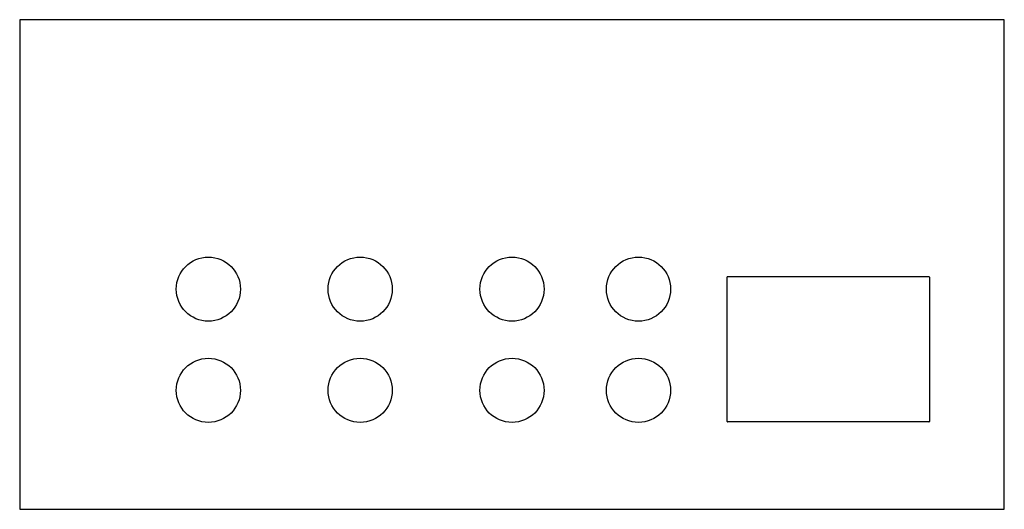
# Model space of a CAD drawing. Header units: millimetres. Extents: x -38.9 to 38.9, y -19.3 to 19.3.
import ezdxf

# ---------------------------------------------------------------- set-up
doc = ezdxf.new("R2010")
doc.units = ezdxf.units.MM
doc.layers.add('CUT', color=1, linetype='Continuous', true_color=0xe61f19)

msp = doc.modelspace()

# ---------------------------------------------------------------- linework, layer by layer
at = {"layer": 'CUT', "true_color": 0xe61f19}
for p, q in [((-38.915, 19.345), (-38.915, -19.345)), ((38.915, 19.345), (-38.915, 19.345)), ((38.915, -19.345), (38.915, 19.345)), ((17.005, -12.41), (17.005, -0.99)), ((17.04, -0.955), (32.96, -0.955)), ((32.995, -0.99), (32.995, -12.41)), ((32.96, -12.445), (17.04, -12.445)), ((-38.915, -19.345), (38.915, -19.345))]:
    msp.add_line(p, q, dxfattribs=at)
for centre in [(-24, -1.945), (-12, -1.945), (0, -1.945), (10, -1.945), (-24, -9.945), (-12, -9.945), (0, -9.945), (10, -9.945)]:
    msp.add_circle(centre, 2.535, dxfattribs=at)
for centre, start, end in [((17.04, -0.99), -270, -180), ((32.96, -0.99), 0, 90), ((17.04, -12.41), -180, -90), ((32.96, -12.41), -90, 0)]:
    msp.add_arc(centre, 0.035, start, end, dxfattribs=at)

doc.saveas('drawing.dxf')
